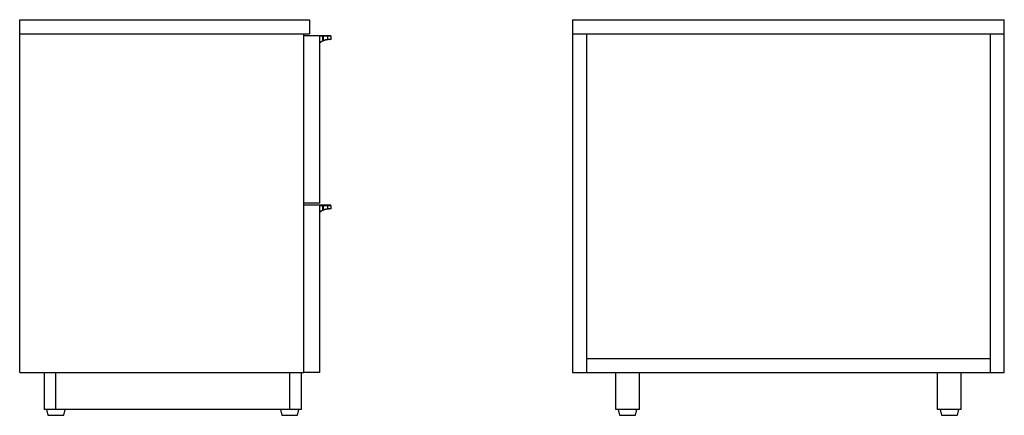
# Model space of a CAD drawing. Header units: inches. Extents: x 796.4 to 885, y 422.1 to 467.2.
# Tile 4 of 4: x 832.6 to 885, y 422.1 to 443.2. Entities that reach past the tile are written whole.
import ezdxf

# ---------------------------------------------------------------- set-up
doc = ezdxf.new("R2010")
doc.units = ezdxf.units.IN
doc.header["$MEASUREMENT"] = 0

# ---------------------------------------------------------------- blocks, each defined once
blk = doc.blocks.new('Murmur Nightstand_Side')
at = {"linetype": 'Continuous', "lineweight": 25}
for p, q in [((-1.929, 2.283), (-1.929, 21.089)), ((-1.929, 21.089), (13.517, 21.089)), ((13.517, 21.089), (13.517, 20.341)), ((-1.929, 20.341), (13.517, 20.341)), ((13.205, 2.283), (13.205, 20.341)), ((14.642, 20.223), (13.205, 20.223)), ((14.071, 11.312), (14.071, 20.223)), ((14.661, 20.203), (14.071, 20.203)), ((14.2, 20.203), (14.2, 19.963)), ((14.223, 19.952), (14.249, 19.963)), ((14.238, 19.959), (14.248, 19.963)), ((14.257, 19.987), (14.257, 20.203)), ((14.467, 20.203), (14.467, 20.039)), ((14.642, 20.026), (14.558, 20.026)), ((14.575, 20.046), (14.661, 20.046)), ((14.661, 20.046), (14.661, 20.203)), ((14.071, 11.312), (13.205, 11.312)), ((14.642, 11.194), (13.205, 11.194)), ((14.071, 2.284), (14.071, 11.194)), ((14.661, 11.175), (14.071, 11.175)), ((14.2, 11.175), (14.2, 10.934)), ((14.257, 10.958), (14.257, 11.175)), ((14.467, 11.175), (14.467, 11.01)), ((14.575, 11.017), (14.661, 11.017)), ((14.661, 11.017), (14.661, 11.175)), ((14.223, 10.923), (14.249, 10.935)), ((14.238, 10.93), (14.248, 10.934)), ((14.642, 10.998), (14.558, 10.998)), ((-1.929, 2.283), (13.205, 2.283)), ((-0.63, 2.283), (-0.63, 0.315)), ((0, 0.315), (0, 2.283)), ((12.457, 0.315), (12.457, 2.283)), ((13.087, 0.315), (13.087, 2.283)), ((14.071, 2.284), (13.205, 2.284)), ((13.087, 0.315), (-0.63, 0.315)), ((-0.492, 0.315), (-0.425, 0)), ((-0.425, 0), (0.425, 0)), ((0.425, 0), (0.492, 0.315)), ((11.965, 0.315), (12.032, 0)), ((12.032, 0), (12.882, 0)), ((12.882, 0), (12.949, 0.315))]:
    blk.add_line(p, q, dxfattribs=at)
for centre, radius, start, end in [((14.283, 20.208), 0.0834, 169.7894, 183.3714), ((14.288, 20.001), 0.0959, 203.141, 215.2469), ((14.173, 20.208), 0.0834, 356.6286, 10.2106), ((14.178, 19.95), 0.0871, 12.3977, 25.1047), ((14.45, 20.206), 0.0175, 351.5177, 77.6451), ((14.451, 20.036), 0.0169, 288.8394, 12.2045), ((14.556, 20.045), 0.0185, 274.5862, 3.9482), ((14.642, 20.203), 0.0197, 0, 90), ((14.642, 20.046), 0.0197, 270, 0), ((14.283, 11.18), 0.0834, 169.7894, 183.3714), ((14.173, 11.18), 0.0834, 356.6286, 10.2106), ((14.45, 11.177), 0.0175, 351.5177, 77.6451), ((14.556, 11.016), 0.0185, 274.5862, 3.9482), ((14.642, 11.175), 0.0197, 0, 90), ((14.642, 11.017), 0.0197, 270, 0), ((14.288, 10.972), 0.0959, 203.141, 215.2469), ((14.178, 10.922), 0.0871, 12.3977, 25.1047), ((14.451, 11.007), 0.0169, 288.8394, 12.2045)]:
    blk.add_arc(centre, radius, start, end, dxfattribs=at)
for points, knots in [([(14.071, 19.888), (14.075, 19.891), (14.111, 19.919), (14.158, 19.943), (14.2, 19.963)], [0, 0, 0, 0, 0.121179, 1, 1, 1, 1]), ([(14.21, 19.945), (14.176, 19.927), (14.125, 19.9), (14.085, 19.867), (14.071, 19.856)], [0, 0, 0, 0, 0.653871, 1, 1, 1, 1]), ([(14.2, 19.963), (14.204, 19.965), (14.211, 19.968), (14.223, 19.973), (14.234, 19.978), (14.245, 19.983), (14.253, 19.986), (14.257, 19.987)], [0, 0, 0, 0, 0.20179, 0.402644, 0.602604, 0.801709, 1, 1, 1, 1]), ([(14.257, 19.987), (14.26, 19.989), (14.268, 19.991), (14.279, 19.996), (14.291, 19.999), (14.302, 20.003), (14.313, 20.007), (14.324, 20.01), (14.335, 20.013), (14.347, 20.016), (14.358, 20.019), (14.374, 20.023), (14.395, 20.028), (14.418, 20.032), (14.437, 20.035), (14.452, 20.037), (14.462, 20.039), (14.467, 20.039)], [0, 0, 0, 0, 0.050279, 0.100468, 0.150579, 0.200622, 0.250609, 0.300549, 0.350455, 0.400338, 0.450207, 0.500075, 0.623285, 0.749195, 0.830563, 0.914154, 1, 1, 1, 1]), ([(14.456, 20.02), (14.445, 20.018), (14.432, 20.016), (14.406, 20.012), (14.393, 20.009), (14.365, 20.002), (14.35, 19.999), (14.321, 19.99), (14.306, 19.985), (14.291, 19.98)], [0, 0, 0, 0, 0.25, 0.25, 0.5, 0.5, 0.75, 0.75, 1, 1, 1, 1]), ([(14.467, 20.039), (14.471, 20.04), (14.477, 20.04), (14.487, 20.042), (14.497, 20.042), (14.507, 20.043), (14.516, 20.044), (14.528, 20.045), (14.542, 20.045), (14.559, 20.046), (14.569, 20.046), (14.575, 20.046)], [0, 0, 0, 0, 0.079653, 0.160771, 0.24336, 0.32743, 0.412986, 0.500035, 0.655485, 0.822133, 1, 1, 1, 1]), ([(14.467, 11.01), (14.471, 11.011), (14.477, 11.012), (14.487, 11.013), (14.497, 11.014), (14.507, 11.015), (14.516, 11.015), (14.528, 11.016), (14.542, 11.017), (14.559, 11.017), (14.569, 11.017), (14.575, 11.017)], [0, 0, 0, 0, 0.079653, 0.160771, 0.24336, 0.32743, 0.412986, 0.500035, 0.655485, 0.822133, 1, 1, 1, 1]), ([(14.071, 10.859), (14.075, 10.863), (14.111, 10.891), (14.158, 10.914), (14.2, 10.934)], [0, 0, 0, 0, 0.121179, 1, 1, 1, 1]), ([(14.21, 10.917), (14.176, 10.899), (14.125, 10.871), (14.085, 10.838), (14.071, 10.827)], [0, 0, 0, 0, 0.653871, 1, 1, 1, 1]), ([(14.2, 10.934), (14.204, 10.936), (14.211, 10.939), (14.223, 10.945), (14.234, 10.949), (14.245, 10.954), (14.253, 10.957), (14.257, 10.958)], [0, 0, 0, 0, 0.20179, 0.402644, 0.602604, 0.801709, 1, 1, 1, 1]), ([(14.257, 10.958), (14.26, 10.96), (14.268, 10.963), (14.279, 10.967), (14.291, 10.971), (14.302, 10.974), (14.313, 10.978), (14.324, 10.981), (14.335, 10.984), (14.347, 10.987), (14.358, 10.99), (14.374, 10.994), (14.395, 10.999), (14.418, 11.003), (14.437, 11.006), (14.452, 11.009), (14.462, 11.01), (14.467, 11.01)], [0, 0, 0, 0, 0.050279, 0.100468, 0.150579, 0.200622, 0.250609, 0.300549, 0.350455, 0.400338, 0.450207, 0.500075, 0.623285, 0.749195, 0.830563, 0.914154, 1, 1, 1, 1]), ([(14.456, 10.991), (14.445, 10.989), (14.432, 10.988), (14.406, 10.983), (14.393, 10.98), (14.365, 10.974), (14.35, 10.97), (14.321, 10.961), (14.306, 10.956), (14.291, 10.951)], [0, 0, 0, 0, 0.25, 0.25, 0.5, 0.5, 0.75, 0.75, 1, 1, 1, 1])]:
    blk.add_open_spline(points, degree=3, knots=knots, dxfattribs=at)
for points in [[(14.238, 19.959), (14.229, 19.954), (14.219, 19.95), (14.21, 19.945)], [(14.263, 19.969), (14.255, 19.966), (14.246, 19.962), (14.238, 19.959)], [(14.291, 19.98), (14.281, 19.976), (14.272, 19.973), (14.263, 19.969)], [(14.459, 20.02), (14.458, 20.02), (14.457, 20.02), (14.456, 20.02)], [(14.558, 20.026), (14.53, 20.026), (14.498, 20.025), (14.459, 20.02)], [(14.238, 10.93), (14.229, 10.926), (14.219, 10.921), (14.21, 10.917)], [(14.263, 10.94), (14.255, 10.937), (14.246, 10.933), (14.238, 10.93)], [(14.291, 10.951), (14.281, 10.948), (14.272, 10.944), (14.263, 10.94)], [(14.459, 10.991), (14.458, 10.991), (14.457, 10.991), (14.456, 10.991)], [(14.558, 10.998), (14.53, 10.998), (14.498, 10.996), (14.459, 10.991)]]:
    blk.add_open_spline(points, degree=3, dxfattribs=at)
blk = doc.blocks.new('Murmur Nightstand_Back')
at = {"linetype": 'Continuous', "lineweight": 25}
for p, q in [((-2.923, 21.089), (-2.923, 2.283)), ((-2.923, 21.089), (20.077, 21.089)), ((20.077, 2.283), (20.077, 21.089)), ((-2.923, 20.341), (20.077, 20.341)), ((-2.175, 2.283), (-2.175, 20.341)), ((19.329, 20.341), (19.329, 2.283)), ((-2.175, 3.032), (19.329, 3.032)), ((-2.923, 2.283), (20.077, 2.283)), ((-0.63, 0.315), (-0.63, 2.283)), ((0.63, 0.315), (0.63, 2.283)), ((16.523, 0.315), (16.523, 2.283)), ((17.783, 0.315), (17.783, 2.283)), ((0.63, 0.315), (-0.63, 0.315)), ((-0.492, 0.315), (-0.425, 0)), ((-0.425, 0), (0.425, 0)), ((0.425, 0), (0.492, 0.315)), ((17.783, 0.315), (16.523, 0.315)), ((16.661, 0.315), (16.728, 0)), ((16.728, 0), (17.578, 0)), ((17.578, 0), (17.645, 0.315))]:
    blk.add_line(p, q, dxfattribs=at)

msp = doc.modelspace()

# ---------------------------------------------------------------- block references
for name, p in [('Murmur Nightstand_Side', (834.516, 422.076)), ('Murmur Nightstand_Back', (864.973, 422.076))]:
    msp.add_blockref(name, p)

doc.saveas('drawing.dxf')
